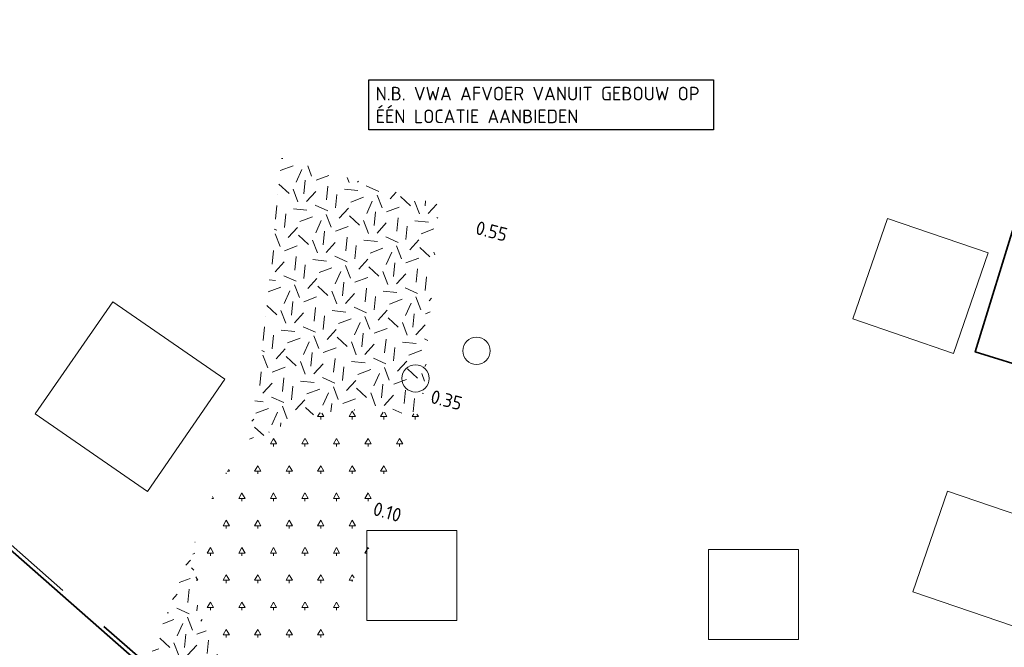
# Model space of a CAD drawing. Header units: metres. Extents: x 109063 to 109671, y 521086 to 521391.
# Tile 61 of 85: x 109285 to 109321, y 521276 to 521299. Entities that reach past the tile are written whole.
import ezdxf
from ezdxf.lldxf.tags import DXFTag

# ---------------------------------------------------------------- set-up
doc = ezdxf.new("R2010")
doc.units = ezdxf.units.M
doc.header["$PDMODE"] = 2
doc.linetypes.add('VH-TROTTOIRBAND-SO', pattern=[15, 5, -2, 2, -2, 2, -2])
for name, color, linetype, lineweight in [('B-WE-RI-PUT_INSPECTIE-G', 253, 'Continuous', 18), ('N-WE-GR-BEPLANTING_NATUUR_BOS-A-200', 92, 'Continuous', 18), ('N-WE-GR-GRAS-A-200', 62, 'Continuous', 18), ('N-WE-OV-KABEL_GROEP4-G', 210, 'OV-KABEL-SO', 35), ('N-WE-VH-KANTOPSLUITING_TROTTOIRBAND_130X150-G', 210, 'VH-TROTTOIRBAND-SO', 35), ('N-WE-VH-KANTVERHARDING_WEG-G', 4, 'Continuous', 35), ('X-XX-AL-M', 7, 'Continuous', 18), ('X-XX-AL-PEILMAAT-T25', 7, 'Continuous', 25), ('X-XX-AL-T25', 7, 'Continuous', 25)]:
    doc.layers.add(name, color=color, linetype=linetype, lineweight=lineweight)
doc.layers.add('N-WE-GR-BOOMVAK-G', color=7, linetype='Continuous', lineweight=18, true_color=0xcc6600)
doc.styles.add('NLCS-ISO-M200-T25', font='NLCS-ISO.ttf', dxfattribs={"height": 0.5})
doc.styles.get("Standard").update_dxf_attribs({"font": 'isocpeur.ttf'})
tags = doc.linetypes.add('OV-KABEL-SO', pattern='A,4,-1,[103,NLCS.SHX,S=0.75,R=0,X=0,Y=0],-1,4,-1.5,["0V",Standard,S=1,R=0,X=0,Y=-0.5],-3', length=14.5).pattern_tags.tags
tags[18] = DXFTag(74, 10)
doc.dimstyles.new('NLCS-M200-T25-PIJL_L2_H2', dxfattribs={"dimscale": 0.2, "dimtxt": 2.5, "dimasz": 2.5, "dimexe": 2, "dimexo": 2, "dimgap": 0.7, "dimtad": 1, "dimzin": 0, "dimdsep": 46, "dimtxsty": 'NLCS-ISO-M200-T25', "dimcen": 0, "dimdle": 2, "dimclrd": 256, "dimclre": 256, "dimclrt": 256, "dimazin": 0, "dimtfac": 1, "dimtdec": 3, "dimtofl": 0, "dimtmove": 0, "dimatfit": 3, "dimfxl": 2, "dimfxlon": 1, "dimtfillclr": 256, "dimtolj": 1, "dimtzin": 0, "dimlwd": -1, "dimlwe": -1, "dimarcsym": 0})
pattern_1 = [(20.83497584, (0, 0), (1.15786235, 2.580572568), [0.5, -1.5]), (20.83497584, (0.6013, 1.5128), (1.15786235, 2.580572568), [0.5, -1.5]), (110.83497584, (-0.062, 0.7254), (-2.580572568, 1.15786235), [0.5, -1.5]), (110.83497584, (0.4367, 1.6641), (-2.580572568, 1.15786235), [0.5, -1.5]), (65.83497584, (-0.1241, 1.4507), (-0.711355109, 1.869217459), [0.5, -2.328427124]), (155.83497584, (1.028, 0.3912), (-1.869217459, -0.711355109), [0.5, -2.328427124]), (47.40002704, (0.2539, 0.7386), (1.8692174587, 0.7113551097), [0.5, -3.972135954]), (47.40002704, (0.7394, 1.9933), (1.8692174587, 0.7113551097), [0.5, -3.972135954]), (84.26992466, (1.30845, 0.49795), (-0.7113551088, 1.869217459), [0.5, -3.972135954]), (84.26992466, (0.1472, 1.019), (-0.7113551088, 1.869217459), [0.5, -3.972135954]), (84.26992466, (0.9793, 0.8007), (-0.7113551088, 1.869217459), [0.5, -3.972135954]), (137.40002704, (-0.39125, 1.0281), (-0.7113551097, 1.8692174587), [0.5, -3.972135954]), (174.26992466, (0.2671, 0.42265), (-1.869217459, -0.7113551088), [0.5, -3.972135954])]

# ---------------------------------------------------------------- blocks, each defined once
blk = doc.blocks.new('*D113')
at = {"layer": 'Defpoints', "color": 0, "transparency": 16777216}
for p in [(109285.636, 521298.761), (109270.728, 521297.103)]:
    blk.add_point(p, dxfattribs=at)
at = {"layer": 'X-XX-AL-M', "transparency": 16777216}
blk.add_line((109274.261, 521297.496), (109271.225, 521297.158), dxfattribs=at)
blk.add_solid([(109271.216, 521297.241), (109271.234, 521297.075), (109270.728, 521297.103)], dxfattribs=at)
at = {"layer": 'X-XX-AL-M', "transparency": 16777216, "insert": (109273.035, 521297.752), "char_height": 0.5, "attachment_point": 5, "rotation": 6.3474, "style": 'NLCS-ISO-M200-T25', "bg_fill": 3, "box_fill_scale": 1.1, "bg_fill_color": 256, "bg_fill_true_color": 13158600, "bg_fill_transparency": 0}
blk.add_mtext('\\A1;R=15.00', dxfattribs=at)

msp = doc.modelspace()

# ---------------------------------------------------------------- hatches: boundary and pattern name
at = {"layer": 'N-WE-GR-BEPLANTING_NATUUR_BOS-A-200'}
h = msp.add_hatch(dxfattribs=at)
h.set_pattern_fill('AGR-BOS-SO', color=256, scale=0.2, pattern_type=2)
h.set_pattern_definition([(0, (109286.0104, 521173.618), (0.57735, 1), [0.23094, -0.92376]), (240, (109286.1259, 521173.818), (0.57735, -1), [0.23094, -0.92376]), (300, (109286.1259, 521173.818), (1.1547, 2e-07), [0.23094, -0.92376]), (270, (109286.1259, 521173.61804), (0.57735, -1), [0.1, -1.9])])
edge = h.paths.add_edge_path()
edge.add_line((109300.189, 521284.669), (109294.446, 521273.355))
edge.add_line((109294.446, 521273.355), (109293.76, 521273.91))
edge.add_arc((109297.824, 521278.934), 6.462, 140.5683, 231.0313, ccw=False)
edge.add_arc((109297.02, 521279.084), 5.76, 88.7978, 136.6375, ccw=False)
edge.add_line((109297.141, 521284.843), (109300.189, 521284.669))
at = {"layer": 'N-WE-GR-GRAS-A-200', "transparency": 33554687}
h = msp.add_hatch(dxfattribs=at)
h.set_pattern_fill('AGR-GRAS_02', color=256, scale=0.2, angle=20.835, pattern_type=2)
h.set_pattern_definition(pattern_1)
edge = h.paths.add_edge_path()
edge.add_line((109300.278, 521292.382), (109294.503, 521294.095))
edge.add_line((109294.503, 521294.095), (109293.774, 521286.92))
edge.add_line((109293.774, 521286.92), (109293.29, 521283.533))
edge.add_arc((109297.081, 521278.704), 6.139, 89.4422, 128.1314, ccw=False)
edge.add_line((109297.141, 521284.843), (109299.648, 521284.7))
edge.add_line((109299.648, 521284.7), (109300.278, 521292.382))
h = msp.add_hatch(dxfattribs=at)
h.set_pattern_fill('AGR-GRAS_02', color=256, scale=0.2, angle=20.835, pattern_type=2)
h.set_pattern_definition(pattern_1)
h.paths.add_polyline_path([(109289.575, 521275.54), (109291.343, 521280.054), (109291.278, 521278.635), (109291.431, 521277.64), (109291.801, 521276.593), (109292.358, 521275.464), (109292.804, 521274.865), (109293.07, 521274.555), (109293.76, 521273.91), (109294.446, 521273.355), (109293.803, 521271.881), (109292.123, 521273.361), (109292.488, 521273.776), (109291.288, 521274.834), (109290.895, 521274.388)])

# ---------------------------------------------------------------- linework, layer by layer
at = {"layer": 'B-WE-RI-PUT_INSPECTIE-G'}
for centre in [(109301.652, 521287.033), (109299.414, 521286.021)]:
    msp.add_circle(centre, 0.5, dxfattribs=at)
at = {"layer": 'N-WE-GR-BOOMVAK-G'}
for points in [[(109320.401, 521290.621), (109319.133, 521286.932), (109315.445, 521288.2), (109316.712, 521291.888)], [(109285.475, 521284.719), (109288.318, 521288.832), (109292.431, 521285.989), (109289.588, 521281.876)], [(109322.596, 521280.622), (109321.328, 521276.934), (109317.64, 521278.201), (109318.908, 521281.89)], [(109297.631, 521277.144), (109297.63, 521280.444), (109300.93, 521280.444), (109300.931, 521277.144)], [(109310.154, 521276.449), (109310.154, 521279.749), (109313.454, 521279.749), (109313.454, 521276.449)]]:
    msp.add_lwpolyline(points, close=True, dxfattribs=at)

# ---------------------------------------------------------------- texts
at = {"layer": 'X-XX-AL-T25', "char_height": 0.5, "attachment_point": 1, "style": 'NLCS-ISO-M200-T25'}
for s, insert, rotation in [('0.55', (109301.704, 521291.803), 345.6069), ('0.35', (109300.053, 521285.613), 345.6069), ('0.10', (109297.954, 521281.504), 344.1935)]:
    msp.add_mtext_dynamic_manual_height_columns(s, width=1.41981, gutter_width=2.5, heights=[0], dxfattribs=dict(at, insert=insert, rotation=rotation))

# ---------------------------------------------------------------- dimensions: what is measured, and where the dimension line sits
at = {"layer": 'X-XX-AL-M'}
dim = msp.add_radius_dim(center=(109285.636, 521298.761), mpoint=(109270.728, 521297.103), dimstyle='NLCS-M200-T25-PIJL_L2_H2', override={"dimpost": 'R=<>', "dimtfill": 1}, dxfattribs=at)
dim.commit()
dim.dimension.update_dxf_attribs({"geometry": '*D113', "text_midpoint": (109273.079, 521297.364), "dimtype": 164})

# ---------------------------------------------------------------- next in the draw order: linework, layer by layer
at = {"layer": 'N-WE-VH-KANTOPSLUITING_TROTTOIRBAND_130X150-G', "flags": 128}
msp.add_lwpolyline([(109272.924, 521306.585), (109272.265, 521305.221, 0.337025), (109275.838, 521287.602), (109289.325, 521275.759, 0.004682), (109295.55, 521270.396, 0.053123), (109313.064, 521258.525), (109314.539, 521257.739, 0.491668), (109318.606, 521259.697, -0.008576), (109319.127, 521261.969, -0.029925), (109322.796, 521274.73), (109326.729, 521286.261)], format="xyb", dxfattribs=at)
at = {"layer": 'N-WE-VH-KANTVERHARDING_WEG-G', "flags": 128}
msp.add_lwpolyline([(109272.796, 521306.665), (109272.13, 521305.286, 0.337025), (109275.739, 521287.49), (109289.226, 521275.646, 0.004682), (109295.453, 521270.281, 0.053123), (109312.993, 521258.392), (109314.47, 521257.606, 0.491859), (109318.753, 521259.666, -0.008582), (109319.273, 521261.934, -0.029931), (109322.937, 521274.681), (109327.017, 521286.642)], format="xyb", dxfattribs=at)

# ---------------------------------------------------------------- next in the draw order: texts
at = {"layer": 'X-XX-AL-PEILMAAT-T25', "insert": (109297.954, 521296.712), "char_height": 0.5, "attachment_point": 1, "style": 'NLCS-ISO-M200-T25', "bg_fill": 19, "box_fill_scale": 1.5, "bg_fill_color": 256, "bg_fill_transparency": 0}
msp.add_mtext_dynamic_manual_height_columns('N.B. VWA AFVOER VANUIT GEBOUW OP ÉÉN LOCATIE AANBIEDEN', width=12.13718, gutter_width=2.5, heights=[0], dxfattribs=at)

# ---------------------------------------------------------------- next in the draw order: linework, layer by layer
at = {"layer": 'N-WE-OV-KABEL_GROEP4-G', "flags": 128}
msp.add_lwpolyline([(109330.675, 521257.834), (109330.305, 521259.482), (109327.144, 521258.771), (109316.678, 521260.131), (109324.353, 521285.628), (109319.926, 521286.989), (109321.477, 521292.035), (109322.456, 521295.535), (109323.108, 521298.572), (109323.781, 521302.939), (109324.186, 521308.047), (109324.169, 521313.48), (109323.879, 521317.34), (109323.848, 521323.926), (109320.828, 521334.018), (109318.309, 521339.87), (109307.691, 521333.675), (109296.811, 521325.497), (109290.904, 521319.833), (109287.608, 521316.03)], dxfattribs=at)

doc.saveas('drawing.dxf')
